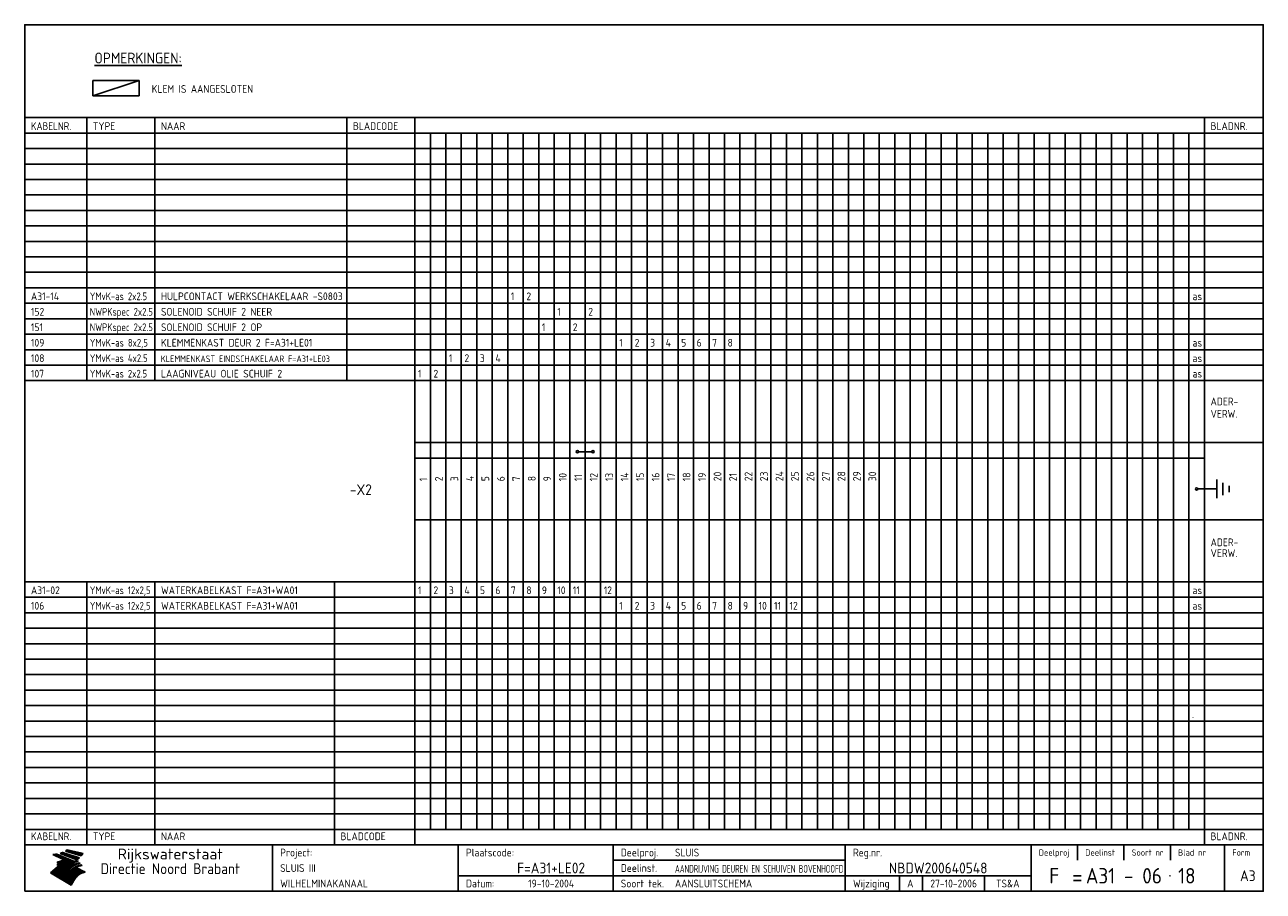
# Model space of a CAD drawing. Extents: x 10 to 410, y 10 to 290.
import ezdxf
from ezdxf.enums import TextEntityAlignment as Align

# ---------------------------------------------------------------- set-up
doc = ezdxf.new("R2010")
doc.units = 0
doc.header["$MEASUREMENT"] = 0
doc.linetypes.add('CENTRE', pattern=[50.8, 31.75, -6.35, 6.35, -6.35])
doc.layers.get('0').update_dxf_attribs({"linetype": 'CONTINUOUS'})
for name, color, linetype in [('0-25', 7, 'CONTINUOUS'), ('0-35', 2, 'CONTINUOUS'), ('0-50', 3, 'CONTINUOUS'), ('B-25', 7, 'CONTINUOUS'), ('B-35', 2, 'CONTINUOUS'), ('S-25', 7, 'CONTINUOUS'), ('S-35', 2, 'CONTINUOUS')]:
    doc.layers.add(name, color=color, linetype=linetype)
doc.styles.add('ISO', font='iso.shx')
doc.styles.get("Standard").update_dxf_attribs({"font": 'iso.shx'})

# ---------------------------------------------------------------- blocks, each defined once
blk = doc.blocks.new('rme15')
at = {"layer": '0-25'}
for p, q in [((410, 35), (10, 35)), ((410, 30), (10, 30)), ((350, 25), (350, 20)), ((365, 25), (365, 20)), ((380, 25), (380, 20)), ((200, 20), (275, 20)), ((150, 15), (335, 15)), ((292.5, 15), (292.5, 10)), ((300, 15), (300, 10)), ((320, 15), (320, 10))]:
    blk.add_line(p, q, dxfattribs=at)
at = {"layer": '0-25', "color": 7}
for p, q in [((19.1, 21.89), (25.12, 19)), ((19.1, 21.89), (25.12, 19)), ((19.17, 21.86), (20.7, 21.86)), ((19.29, 21.8), (20.83, 21.8)), ((19.4, 21.75), (20.96, 21.75)), ((19.52, 21.69), (21.09, 21.69)), ((19.64, 21.63), (21.22, 21.63)), ((19.74, 21.92), (20.56, 21.92)), ((19.75, 21.58), (21.36, 21.58)), ((19.87, 21.52), (21.49, 21.52)), ((19.99, 21.47), (21.62, 21.47)), ((20.11, 21.41), (21.75, 21.41)), ((20.22, 21.35), (21.88, 21.35)), ((20.25, 21.97), (20.43, 21.97)), ((20.34, 21.3), (22.02, 21.3)), ((20.38, 21.99), (26.02, 19.59)), ((20.38, 21.99), (26.02, 19.59)), ((20.46, 21.24), (22.15, 21.24)), ((20.57, 21.18), (22.28, 21.18)), ((20.69, 21.13), (22.41, 21.13)), ((20.81, 21.07), (22.55, 21.07)), ((20.92, 21.02), (22.68, 21.02)), ((21.04, 20.96), (22.81, 20.96)), ((21.16, 20.9), (22.94, 20.9)), ((21.27, 20.85), (23.07, 20.85)), ((21.39, 20.79), (23.21, 20.79)), ((21.47, 22.25), (26.83, 20.19)), ((21.47, 22.25), (26.83, 20.19)), ((21.49, 22.25), (23.07, 22.25)), ((21.51, 20.73), (23.34, 20.73)), ((21.6, 22.2), (23.25, 22.2)), ((21.63, 20.68), (23.47, 20.68)), ((21.65, 22.31), (22.89, 22.31)), ((21.74, 20.62), (23.6, 20.62)), ((21.75, 22.14), (23.42, 22.14)), ((21.8, 22.37), (22.71, 22.37)), ((21.86, 20.57), (23.73, 20.57)), ((21.9, 22.08), (23.6, 22.08)), ((21.94, 22.42), (22.53, 22.42)), ((21.98, 20.51), (23.87, 20.51)), ((22.04, 22.03), (23.78, 22.03)), ((22.06, 22.48), (22.36, 22.48)), ((22.09, 20.45), (24, 20.45)), ((22.18, 22.53), (27.65, 20.8)), ((22.18, 22.53), (27.65, 20.8)), ((22.19, 21.97), (23.96, 21.97)), ((22.21, 20.4), (24.13, 20.4)), ((22.33, 20.34), (24.26, 20.34)), ((22.34, 21.92), (24.13, 21.92)), ((22.37, 20), (23.08, 20)), ((22.44, 20.28), (24.4, 20.28)), ((22.48, 21.86), (24.31, 21.86)), ((22.49, 20.06), (23.04, 20.06)), ((22.56, 20.23), (24.53, 20.23)), ((22.61, 20.12), (22.93, 20.12)), ((22.63, 21.8), (24.49, 21.8)), ((22.68, 20.17), (24.66, 20.17)), ((22.71, 20.17), (22.82, 20.17)), ((23.11, 20.02), (22.77, 20.2)), ((23.11, 20.02), (22.77, 20.2)), ((22.78, 21.75), (24.67, 21.75)), ((22.79, 20.12), (24.79, 20.12)), ((22.91, 20.06), (24.92, 20.06)), ((22.92, 21.69), (24.85, 21.69)), ((23.03, 20), (25.06, 20)), ((23.07, 21.63), (25.02, 21.63)), ((23.14, 22.99), (28.22, 21.46)), ((23.14, 22.99), (28.22, 21.46)), ((23.15, 22.98), (25.33, 22.98)), ((23.22, 21.58), (25.2, 21.58)), ((23.23, 23.04), (25.09, 23.04)), ((23.32, 23.1), (24.84, 23.1)), ((23.34, 22.93), (25.57, 22.93)), ((23.36, 21.52), (25.38, 21.52)), ((23.4, 23.15), (24.6, 23.15)), ((23.49, 23.21), (24.36, 23.21)), ((23.51, 21.47), (25.56, 21.47)), ((23.52, 22.87), (25.81, 22.87)), ((23.57, 23.27), (24.12, 23.27)), ((23.64, 23.32), (23.87, 23.32)), ((23.66, 21.41), (25.74, 21.41)), ((23.7, 23.36), (28.82, 22.17)), ((23.7, 23.36), (28.82, 22.17)), ((23.71, 22.82), (26.06, 22.82)), ((23.8, 21.35), (25.91, 21.35)), ((23.9, 22.76), (26.3, 22.76)), ((23.95, 21.3), (26.09, 21.3)), ((24.09, 22.7), (26.54, 22.7)), ((24.09, 21.24), (26.27, 21.24)), ((24.24, 21.18), (26.45, 21.18)), ((24.27, 22.65), (26.78, 22.65)), ((24.39, 21.13), (26.62, 21.13)), ((24.46, 22.59), (27.03, 22.59)), ((24.53, 21.07), (26.8, 21.07)), ((24.65, 22.53), (27.27, 22.53)), ((24.68, 21.02), (26.98, 21.02)), ((24.83, 20.96), (27.16, 20.96)), ((24.84, 22.48), (27.51, 22.48)), ((24.97, 20.9), (27.34, 20.9)), ((25.02, 22.42), (27.75, 22.42)), ((25.12, 20.85), (27.51, 20.85)), ((25.21, 22.37), (28, 22.37)), ((25.27, 20.79), (27.63, 20.79)), ((25.4, 22.31), (28.24, 22.31)), ((25.41, 20.73), (27.57, 20.73)), ((25.56, 20.68), (27.51, 20.68)), ((25.58, 22.25), (28.48, 22.25)), ((25.71, 20.62), (27.44, 20.62)), ((25.77, 22.2), (28.72, 22.2)), ((25.85, 20.57), (27.37, 20.57)), ((25.96, 22.14), (28.79, 22.14)), ((26, 20.51), (27.29, 20.51)), ((26.15, 22.08), (28.75, 22.08)), ((26.15, 20.45), (27.22, 20.45)), ((26.29, 20.4), (27.14, 20.4)), ((26.33, 22.03), (28.71, 22.03)), ((26.44, 20.34), (27.06, 20.34)), ((26.52, 21.97), (28.66, 21.97)), ((26.59, 20.28), (26.97, 20.28)), ((26.71, 21.92), (28.62, 21.92)), ((26.73, 20.23), (26.89, 20.23)), ((26.9, 21.86), (28.57, 21.86)), ((27.08, 21.8), (28.52, 21.8)), ((27.27, 21.75), (28.48, 21.75)), ((27.46, 21.69), (28.43, 21.69)), ((27.65, 21.63), (28.38, 21.63)), ((27.83, 21.58), (28.33, 21.58)), ((28.02, 21.52), (28.28, 21.52)), ((28.21, 21.47), (28.22, 21.47)), ((20.58, 17.88), (18.3, 16)), ((20.58, 17.88), (18.3, 16)), ((24.94, 11.97), (18.3, 16)), ((24.94, 11.97), (18.3, 16)), ((18.31, 16.01), (20.96, 16.01)), ((18.38, 16.07), (21.46, 16.07)), ((18.45, 16.12), (21.88, 16.12)), ((18.52, 16.18), (22.15, 16.18)), ((18.59, 16.23), (22.38, 16.23)), ((18.65, 16.29), (22.58, 16.29)), ((18.72, 16.35), (22.75, 16.35)), ((18.79, 16.4), (22.91, 16.4)), ((18.86, 16.46), (20.6, 16.46)), ((18.93, 16.52), (20.6, 16.52)), ((18.99, 16.57), (20.6, 16.57)), ((19.06, 16.63), (20.6, 16.63)), ((19.13, 16.68), (20.6, 16.68)), ((19.2, 16.74), (20.6, 16.74)), ((19.27, 16.8), (20.6, 16.8)), ((19.33, 16.85), (21.07, 16.85)), ((19.4, 16.91), (21.55, 16.91)), ((19.47, 16.97), (21.88, 16.97)), ((19.54, 17.02), (22.13, 17.02)), ((19.61, 17.08), (22.34, 17.08)), ((19.67, 17.13), (20.6, 17.13)), ((19.74, 17.19), (20.6, 17.19)), ((19.81, 17.25), (20.6, 17.25)), ((19.88, 17.3), (20.6, 17.3)), ((19.95, 17.36), (20.6, 17.36)), ((20.01, 17.42), (20.6, 17.42)), ((20.08, 17.47), (20.93, 17.47)), ((20.15, 17.53), (21.26, 17.53)), ((20.22, 17.58), (21.51, 17.58)), ((20.29, 17.64), (21.72, 17.64)), ((20.35, 17.7), (21.9, 17.7)), ((20.42, 17.75), (22.07, 17.75)), ((20.49, 17.81), (22.22, 17.81)), ((20.56, 17.87), (22.36, 17.87)), ((20.6, 19.11), (20.58, 19.51)), ((20.6, 19.11), (20.58, 19.51)), ((20.58, 19.5), (22.09, 19.5)), ((20.58, 19.44), (21.95, 19.44)), ((20.59, 19.38), (21.79, 19.38)), ((20.59, 19.33), (21.62, 19.33)), ((20.59, 19.27), (21.42, 19.27)), ((20.6, 19.22), (21.2, 19.22)), ((20.6, 19.16), (20.93, 19.16)), ((20.6, 19.11), (20.69, 19.12)), ((20.6, 19.11), (20.69, 19.12)), ((20.6, 18.79), (20.77, 18.81)), ((20.6, 18.79), (20.77, 18.81)), ((20.6, 18.29), (20.6, 18.79)), ((20.6, 18.29), (20.6, 18.79)), ((20.6, 18.77), (22.46, 18.77)), ((20.6, 18.71), (22.33, 18.71)), ((20.6, 18.65), (22.19, 18.65)), ((20.6, 18.6), (22.04, 18.6)), ((20.6, 18.54), (21.87, 18.54)), ((20.6, 18.48), (21.68, 18.48)), ((20.6, 18.43), (21.46, 18.43)), ((20.6, 18.37), (21.21, 18.37)), ((20.6, 18.29), (20.88, 18.32)), ((20.6, 18.29), (20.88, 18.32)), ((20.6, 18.32), (20.87, 18.32)), ((20.6, 17.88), (20.86, 17.91)), ((20.6, 17.88), (20.86, 17.91)), ((20.6, 17.43), (20.97, 17.48)), ((20.6, 17.43), (20.97, 17.48)), ((20.6, 17.43), (20.6, 17.09)), ((20.6, 17.43), (20.6, 17.09)), ((20.6, 17.09), (21.26, 17.16)), ((20.6, 17.09), (21.26, 17.16)), ((20.6, 16.8), (21.37, 16.89)), ((20.6, 16.8), (21.37, 16.89)), ((20.6, 16.8), (20.6, 16.45)), ((20.6, 16.8), (20.6, 16.45)), ((20.6, 16.45), (21.56, 16.56)), ((20.6, 16.45), (21.56, 16.56)), ((20.6, 15.97), (21.67, 16.09)), ((20.6, 15.97), (21.67, 16.09)), ((20.7, 16.46), (23.06, 16.46)), ((20.9, 19.55), (22.23, 19.55)), ((20.9, 18.82), (22.59, 18.82)), ((20.98, 17.92), (22.5, 17.92)), ((21.02, 17.13), (22.53, 17.13)), ((21.19, 19.61), (22.35, 19.61)), ((21.2, 16.52), (23.2, 16.52)), ((21.32, 18.88), (22.71, 18.88)), ((21.32, 17.98), (22.62, 17.98)), ((21.42, 19.67), (22.47, 19.67)), ((21.47, 17.19), (22.7, 17.19)), ((21.59, 18.03), (22.74, 18.03)), ((21.61, 18.93), (22.82, 18.93)), ((21.62, 19.72), (22.59, 19.72)), ((21.72, 16.57), (23.32, 16.57)), ((21.77, 17.25), (22.85, 17.25)), ((21.8, 19.78), (22.69, 19.78)), ((21.8, 18.09), (22.85, 18.09)), ((21.84, 18.99), (22.92, 18.99)), ((21.96, 19.83), (22.79, 19.83)), ((21.99, 18.15), (22.95, 18.15)), ((22.01, 17.3), (22.99, 17.3)), ((22.03, 19.05), (23.03, 19.05)), ((22.1, 16.63), (23.44, 16.63)), ((22.11, 19.89), (22.89, 19.89)), ((22.16, 18.2), (23.05, 18.2)), ((22.21, 19.1), (23.12, 19.1)), ((22.21, 17.36), (23.12, 17.36)), ((22.24, 19.95), (22.99, 19.95)), ((22.31, 18.26), (23.15, 18.26)), ((22.36, 19.16), (23.22, 19.16)), ((22.38, 16.68), (23.56, 16.68)), ((22.39, 17.42), (23.24, 17.42)), ((22.45, 18.32), (23.24, 18.32)), ((22.51, 19.22), (23.3, 19.22)), ((22.56, 17.47), (23.36, 17.47)), ((22.59, 18.37), (23.33, 18.37)), ((22.6, 16.74), (23.66, 16.74)), ((22.64, 19.27), (23.39, 19.27)), ((22.71, 18.43), (23.42, 18.43)), ((22.71, 17.53), (23.47, 17.53)), ((22.77, 19.33), (23.47, 19.33)), ((22.79, 16.8), (23.77, 16.8)), ((22.83, 18.48), (23.5, 18.48)), ((22.84, 17.58), (23.57, 17.58)), ((22.89, 19.38), (23.55, 19.38)), ((22.94, 18.54), (23.58, 18.54)), ((22.96, 16.85), (23.86, 16.85)), ((22.97, 17.64), (23.67, 17.64)), ((23, 19.44), (23.63, 19.44)), ((23.04, 18.6), (23.66, 18.6)), ((23.1, 19.5), (23.72, 19.5)), ((23.1, 17.7), (23.77, 17.7)), ((23.12, 16.91), (23.96, 16.91)), ((23.14, 18.65), (23.74, 18.65)), ((23.15, 19.95), (25.19, 19.95)), ((23.21, 19.55), (23.8, 19.55)), ((23.21, 17.75), (23.86, 17.75)), ((23.21, 16.01), (28.9, 16.01)), ((23.24, 18.71), (23.82, 18.71)), ((23.26, 19.89), (25.32, 19.89)), ((23.26, 16.97), (24.05, 16.97)), ((23.3, 19.61), (23.88, 19.61)), ((23.32, 17.81), (23.95, 17.81)), ((23.33, 18.77), (23.91, 18.77)), ((23.37, 16.07), (29.08, 16.07)), ((23.38, 19.83), (25.45, 19.83)), ((23.39, 19.67), (23.81, 19.67)), ((23.39, 17.02), (24.14, 17.02)), ((23.42, 18.82), (23.99, 18.82)), ((23.42, 17.87), (24.03, 17.87)), ((23.45, 19.7), (23.58, 19.79)), ((23.45, 19.7), (23.58, 19.79)), ((23.48, 19.72), (23.7, 19.72)), ((23.5, 19.78), (25.58, 19.78)), ((23.51, 18.88), (24.07, 18.88)), ((23.51, 16.12), (29.27, 16.12)), ((23.52, 17.92), (24.11, 17.92)), ((23.52, 17.08), (24.22, 17.08)), ((23.54, 18.9), (24.3, 19.42)), ((23.54, 18.9), (24.3, 19.42)), ((23.56, 19.78), (23.59, 19.78)), ((23.56, 19.39), (23.9, 19.62)), ((23.56, 19.39), (23.9, 19.62)), ((23.58, 19.79), (23.9, 19.62)), ((23.58, 19.79), (23.9, 19.62)), ((23.59, 18.93), (24.15, 18.93)), ((23.61, 19.72), (25.72, 19.72)), ((23.62, 17.98), (24.2, 17.98)), ((23.63, 17.13), (24.3, 17.13)), ((23.65, 18.59), (24.62, 19.25)), ((23.65, 18.59), (24.62, 19.25)), ((29.41, 16.17), (23.65, 16.17)), ((23.67, 18.99), (24.23, 18.99)), ((23.71, 18.03), (24.28, 18.03)), ((23.73, 19.67), (25.85, 19.67)), ((23.75, 19.05), (24.32, 19.05)), ((23.75, 17.19), (24.38, 17.19)), ((23.77, 16.23), (29.47, 16.23)), ((23.79, 18.09), (24.36, 18.09)), ((23.83, 19.1), (24.4, 19.1)), ((23.85, 19.61), (25.98, 19.61)), ((23.85, 17.25), (24.46, 17.25)), ((23.88, 18.15), (24.44, 18.15)), ((23.89, 16.29), (29.36, 16.29)), ((23.92, 19.16), (24.48, 19.16)), ((23.94, 18.19), (25.23, 19.07)), ((23.94, 18.19), (25.23, 19.07)), ((23.95, 17.3), (24.55, 17.3)), ((23.96, 19.55), (25.96, 19.55)), ((23.96, 18.2), (24.53, 18.2)), ((24, 19.22), (24.56, 19.22)), ((24, 16.35), (29.24, 16.35)), ((24.04, 18.26), (24.61, 18.26)), ((24.05, 17.36), (24.63, 17.36)), ((24.06, 17.88), (25.34, 18.76)), ((24.06, 17.88), (25.34, 18.76)), ((24.08, 19.5), (25.88, 19.5)), ((24.08, 19.27), (24.58, 19.27)), ((24.11, 16.4), (29.13, 16.4)), ((24.13, 18.32), (24.69, 18.32)), ((24.14, 17.42), (24.71, 17.42)), ((24.16, 19.33), (24.47, 19.33)), ((24.2, 19.44), (25.79, 19.44)), ((24.21, 18.37), (24.77, 18.37)), ((24.21, 16.46), (29.02, 16.46)), ((24.23, 17.47), (24.79, 17.47)), ((24.24, 17.48), (25.52, 18.36)), ((24.24, 17.48), (25.52, 18.36)), ((24.25, 19.38), (24.36, 19.38)), ((24.29, 18.43), (24.85, 18.43)), ((24.3, 19.42), (24.62, 19.25)), ((24.3, 19.42), (24.62, 19.25)), ((24.31, 19.38), (25.71, 19.38)), ((24.31, 17.53), (24.87, 17.53)), ((24.31, 16.52), (28.91, 16.52)), ((24.35, 17.17), (25.64, 18.05)), ((24.35, 17.17), (25.64, 18.05)), ((24.37, 18.48), (24.94, 18.48)), ((24.39, 17.58), (24.96, 17.58)), ((24.4, 16.57), (28.79, 16.57)), ((24.43, 19.33), (25.62, 19.33)), ((24.45, 18.54), (25.02, 18.54)), ((24.47, 17.64), (25.04, 17.64)), ((24.49, 16.63), (28.68, 16.63)), ((24.54, 18.6), (25.1, 18.6)), ((24.55, 19.27), (25.54, 19.27)), ((24.56, 17.7), (25.12, 17.7)), ((24.57, 16.68), (28.57, 16.68)), ((24.62, 18.65), (25.18, 18.65)), ((24.63, 16.72), (25.91, 17.6)), ((24.63, 16.72), (25.91, 17.6)), ((24.64, 17.75), (25.2, 17.75)), ((24.66, 16.74), (28.45, 16.74)), ((24.67, 19.22), (25.45, 19.22)), ((24.7, 18.71), (25.27, 18.71)), ((24.72, 17.81), (25.29, 17.81)), ((24.74, 16.8), (28.34, 16.8)), ((24.78, 19.16), (25.37, 19.16)), ((24.78, 18.77), (25.34, 18.77)), ((24.8, 17.87), (25.37, 17.87)), ((24.82, 16.85), (28.23, 16.85)), ((24.87, 18.82), (25.4, 18.82)), ((24.89, 17.92), (25.45, 17.92)), ((24.9, 19.1), (25.28, 19.1)), ((24.9, 16.91), (28.11, 16.91)), ((24.95, 18.88), (25.45, 18.88)), ((24.97, 17.98), (25.53, 17.98)), ((24.99, 16.97), (28, 16.97)), ((25.02, 19.05), (25.2, 19.05)), ((25.03, 18.93), (25.51, 18.93)), ((25.05, 18.03), (25.61, 18.03)), ((25.07, 17.02), (27.89, 17.02)), ((25.11, 18.99), (25.57, 18.99)), ((26.02, 19.59), (25.12, 19)), ((26.02, 19.59), (25.12, 19)), ((25.13, 18.09), (25.68, 18.09)), ((25.15, 17.08), (27.77, 17.08)), ((25.19, 19.05), (25.63, 19.05)), ((25.21, 18.15), (25.75, 18.15)), ((25.23, 17.13), (27.66, 17.13)), ((25.26, 19.1), (25.7, 19.1)), ((25.3, 18.2), (25.82, 18.2)), ((25.31, 17.19), (27.55, 17.19)), ((25.33, 19.16), (25.77, 19.16)), ((25.38, 18.26), (25.89, 18.26)), ((25.39, 19.22), (25.85, 19.22)), ((25.4, 17.25), (27.43, 17.25)), ((25.46, 18.32), (25.97, 18.32)), ((25.47, 19.27), (25.93, 19.27)), ((25.48, 17.3), (27.32, 17.3)), ((25.54, 19.33), (26.03, 19.33)), ((25.54, 18.37), (26.06, 18.37)), ((25.56, 17.36), (27.21, 17.36)), ((25.62, 18.43), (26.14, 18.43)), ((25.63, 19.38), (26.13, 19.38)), ((25.64, 17.42), (27.1, 17.42)), ((25.7, 18.48), (26.24, 18.48)), ((25.72, 19.44), (26.24, 19.44)), ((25.73, 17.47), (26.98, 17.47)), ((25.79, 18.54), (26.34, 18.54)), ((25.81, 17.53), (26.87, 17.53)), ((25.82, 19.5), (26.36, 19.5)), ((25.89, 18.6), (26.46, 18.6)), ((25.89, 17.58), (26.76, 17.58)), ((25.93, 19.55), (26.53, 19.55)), ((25.96, 17.64), (26.64, 17.64)), ((25.99, 18.65), (26.58, 18.65)), ((26.04, 17.7), (26.59, 17.7)), ((26.06, 19.61), (26.85, 19.61)), ((26.1, 18.71), (26.72, 18.71)), ((26.12, 17.75), (26.67, 17.75)), ((26.2, 17.81), (26.76, 17.81)), ((26.21, 19.67), (27.23, 19.67)), ((26.23, 18.77), (26.89, 18.77)), ((26.29, 17.87), (26.86, 17.87)), ((26.37, 18.82), (27.09, 18.82)), ((26.39, 17.92), (26.97, 17.92)), ((26.44, 19.72), (27.18, 19.72)), ((26.49, 17.98), (27.09, 17.98)), ((26.53, 18.88), (27.34, 18.88)), ((26.56, 17.68), (29.54, 16.2)), ((26.56, 17.68), (29.54, 16.2)), ((26.6, 18.03), (27.22, 18.03)), ((26.72, 18.09), (27.38, 18.09)), ((26.73, 18.93), (27.66, 18.93)), ((26.85, 18.15), (27.56, 18.15)), ((26.99, 18.99), (27.9, 18.99)), ((27, 18.2), (27.8, 18.2)), ((27.13, 19.78), (27.25, 19.64)), ((27.13, 19.78), (27.25, 19.64)), ((27.18, 18.26), (28.13, 18.26)), ((27.26, 19.05), (27.84, 19.05)), ((27.39, 18.32), (28.47, 18.32)), ((27.7, 18.37), (28.49, 18.37)), ((27.78, 19.1), (27.93, 18.96)), ((27.78, 19.1), (27.93, 18.96)), ((28, 18.43), (28.44, 18.43)), ((28.29, 15.83), (29.54, 16.2)), ((28.29, 15.83), (29.54, 16.2)), ((28.39, 18.48), (28.54, 18.32)), ((28.39, 18.48), (28.54, 18.32)), ((29.54, 16.2), (29.45, 16.17)), ((29.54, 16.2), (29.45, 16.17)), ((29.46, 16.18), (29.47, 16.18)), ((18.38, 15.95), (20.6, 15.95)), ((18.47, 15.9), (20.6, 15.9)), ((18.57, 15.84), (20.6, 15.84)), ((18.66, 15.78), (20.6, 15.78)), ((18.75, 15.73), (20.6, 15.73)), ((18.85, 15.67), (20.6, 15.67)), ((18.94, 15.62), (20.6, 15.62)), ((19.03, 15.56), (27.83, 15.56)), ((19.12, 15.5), (27.75, 15.5)), ((19.22, 15.45), (27.66, 15.45)), ((19.31, 15.39), (27.58, 15.39)), ((19.4, 15.33), (27.5, 15.33)), ((19.49, 15.28), (27.43, 15.28)), ((19.59, 15.22), (27.36, 15.22)), ((19.68, 15.17), (27.29, 15.17)), ((19.77, 15.11), (27.22, 15.11)), ((19.86, 15.05), (27.15, 15.05)), ((19.96, 15), (27.09, 15)), ((20.05, 14.94), (27.02, 14.94)), ((20.14, 14.88), (26.96, 14.88)), ((20.24, 14.83), (26.9, 14.83)), ((20.33, 14.77), (26.84, 14.77)), ((20.42, 14.72), (26.79, 14.72)), ((20.51, 14.66), (26.73, 14.66)), ((20.6, 15.97), (20.6, 15.58)), ((20.6, 15.97), (20.6, 15.58)), ((20.6, 15.58), (21.95, 15.73)), ((20.6, 15.58), (21.95, 15.73)), ((20.61, 14.6), (26.68, 14.6)), ((20.7, 14.55), (26.62, 14.55)), ((20.79, 14.49), (26.57, 14.49)), ((20.88, 14.43), (26.52, 14.43)), ((20.94, 15.62), (27.92, 15.62)), ((20.98, 14.38), (26.47, 14.38)), ((21.07, 14.32), (26.42, 14.32)), ((21.16, 14.27), (26.38, 14.27)), ((21.25, 14.21), (26.33, 14.21)), ((21.35, 14.15), (26.29, 14.15)), ((21.44, 14.1), (26.24, 14.1)), ((21.45, 15.67), (28.01, 15.67)), ((21.53, 14.04), (26.2, 14.04)), ((21.63, 13.98), (26.16, 13.98)), ((21.72, 13.93), (26.12, 13.93)), ((21.81, 13.87), (26.08, 13.87)), ((21.9, 13.82), (26.04, 13.82)), ((21.96, 15.73), (28.11, 15.73)), ((22, 13.76), (26, 13.76)), ((22.09, 13.7), (25.96, 13.7)), ((22.18, 13.65), (25.93, 13.65)), ((22.27, 13.59), (25.89, 13.59)), ((22.34, 15.78), (28.21, 15.78)), ((22.37, 13.53), (25.86, 13.53)), ((22.46, 13.48), (25.82, 13.48)), ((22.55, 13.42), (25.79, 13.42)), ((22.62, 15.84), (28.33, 15.84)), ((22.65, 13.37), (25.76, 13.37)), ((22.74, 13.31), (25.73, 13.31)), ((22.83, 13.25), (25.69, 13.25)), ((22.84, 15.9), (28.52, 15.9)), ((22.92, 13.2), (25.66, 13.2)), ((23.02, 13.14), (25.63, 13.14)), ((23.04, 15.95), (28.71, 15.95)), ((23.11, 13.08), (25.59, 13.08)), ((23.2, 13.03), (25.56, 13.03)), ((23.29, 12.97), (25.53, 12.97)), ((23.39, 12.92), (25.5, 12.92)), ((23.48, 12.86), (25.46, 12.86)), ((23.57, 12.8), (25.43, 12.8)), ((23.66, 12.75), (25.4, 12.75)), ((23.76, 12.69), (25.36, 12.69)), ((23.85, 12.63), (25.33, 12.63)), ((23.94, 12.58), (25.3, 12.58)), ((24.04, 12.52), (25.26, 12.52)), ((24.13, 12.47), (25.23, 12.47)), ((24.22, 12.41), (25.2, 12.41)), ((24.31, 12.35), (25.17, 12.35)), ((24.41, 12.3), (25.13, 12.3)), ((24.5, 12.24), (25.1, 12.24)), ((24.59, 12.18), (25.07, 12.18)), ((24.68, 12.13), (25.03, 12.13)), ((24.78, 12.07), (25, 12.07)), ((24.87, 12.02), (24.97, 12.02)), ((24.94, 11.97), (25.81, 13.45)), ((24.94, 11.97), (25.81, 13.45))]:
    blk.add_line(p, q, dxfattribs=at)
for centre, radius, start, end in [((19.15, 29.7), 7.8, 269.6055, 279.0886), ((19.15, 29.7), 7.8, 269.6055, 279.0886), ((19.93, 25.38), 5.91, 276.3402, 298.7463), ((19.93, 25.38), 5.91, 276.3402, 298.7463), ((19.84, 25.09), 6.03, 278.129, 302.868), ((19.84, 25.09), 6.03, 278.129, 302.868), ((19.84, 27.26), 5.27, 288.0217, 296.3084), ((19.84, 27.26), 5.27, 288.0217, 296.3084), ((20.49, 27.56), 5.28, 300.0654, 307.393), ((20.49, 27.56), 5.28, 300.0654, 307.393), ((24.11, 24.7), 5.26, 301.1147, 312.2814), ((24.11, 24.7), 5.26, 301.1147, 312.2814), ((21.95, 27.32), 8.59, 316.9248, 323.1399), ((21.95, 27.32), 8.59, 316.9248, 323.1399), ((20.21, 23.78), 5.91, 273.6149, 304.3803), ((20.21, 23.78), 5.91, 273.6149, 304.3803), ((20.35, 24.56), 5.76, 274.164, 302.5474), ((20.35, 24.56), 5.76, 274.164, 302.5474), ((20.05, 24.28), 6.02, 277.9472, 305.7139), ((20.05, 24.28), 6.02, 277.9472, 305.7139), ((20.04, 23.49), 6.09, 278.8115, 306.4242), ((20.04, 23.49), 6.09, 278.8115, 306.4242), ((20.53, 23.07), 5.96, 277.0519, 304.973), ((20.53, 23.07), 5.96, 277.0519, 304.973), ((20.72, 22.76), 5.91, 276.3402, 304.3803), ((20.72, 22.76), 5.91, 276.3402, 304.3803), ((21.06, 22.34), 5.81, 274.9043, 303.1745), ((21.06, 22.34), 5.81, 274.9043, 303.1745), ((20.82, 22.06), 6.04, 278.1111, 305.8489), ((20.82, 22.06), 6.04, 278.1111, 305.8489), ((21.3, 21.6), 5.91, 276.3402, 304.3803), ((21.3, 21.6), 5.91, 276.3402, 304.3803), ((27.05, 17.17), 2.63, 107.4286, 133.7799), ((27.05, 17.17), 2.63, 107.4286, 133.7799), ((27.45, 16.91), 2.81, 110.4143, 138.7411), ((27.45, 16.91), 2.81, 110.4143, 138.7411), ((27.57, 15.64), 3.4, 98.1566, 126.9045), ((27.57, 15.64), 3.4, 98.1566, 126.9045), ((27.91, 15.54), 3.39, 100.5835, 132.088), ((27.91, 15.54), 3.39, 100.5835, 132.088), ((28.21, 14.74), 3.67, 95.7581, 128.7216), ((28.21, 14.74), 3.67, 95.7581, 128.7216), ((27.01, 16.84), 2.93, 87.7348, 104.8316), ((27.01, 16.84), 2.93, 87.7348, 104.8316), ((27.37, 15.71), 3.93, 91.7838, 103.2817), ((27.37, 15.71), 3.93, 91.7838, 103.2817), ((28.4, 15.05), 3.21, 96.3886, 125.0052), ((28.4, 15.05), 3.21, 96.3886, 125.0052), ((27.82, 16.31), 2.8, 90.634, 105.1984), ((27.82, 16.31), 2.8, 90.634, 105.1984), ((28.19, 15.04), 3.93, 93.8342, 103.2817), ((28.19, 15.04), 3.93, 93.8342, 103.2817), ((28.58, 15.69), 2.8, 93.8141, 105.1984), ((28.58, 15.69), 2.8, 93.8141, 105.1984), ((28.95, 14.41), 3.93, 96.0135, 103.2817), ((28.95, 14.41), 3.93, 96.0135, 103.2817), ((31.24, 10.26), 6.3, 117.9568, 149.6251), ((31.24, 10.26), 6.3, 117.9568, 149.6251)]:
    blk.add_arc(centre, radius, start, end, dxfattribs=at)
at = {"layer": '0-35'}
for p, q in [((90, 25), (90, 10)), ((150, 25), (150, 10)), ((200, 25), (200, 10)), ((275, 25), (275, 10)), ((335, 25), (335, 10)), ((397.5, 25), (397.5, 10))]:
    blk.add_line(p, q, dxfattribs=at)
at = {"layer": '0-50'}
for p, q in [((10, 25), (410, 25)), ((348.75, 15), (351.25, 15)), ((348.75, 13.5), (351.25, 13.5))]:
    blk.add_line(p, q, dxfattribs=at)
blk.add_lwpolyline([(10, 10), (410, 10), (410, 290), (10, 290)], close=True, dxfattribs=at)
at = {"layer": '0-50', "const_width": 0.25}
blk.add_lwpolyline([(379.75, 15, 1), (380, 15, 1)], format="xyb", close=True, dxfattribs=at)
at = {"layer": '0-25', "style": 'ISO'}
for s, height, p in [('Project:', 2.5, (92.5, 22.5)), ('Plaatscode:', 2.5, (152.5, 22.5)), ('Deelproj.', 2.5, (202.5, 22.5)), ('Reg.nr.', 2.5, (277.5, 22.5)), ('Deelproj', 2, (337.5, 22.5)), ('Deelinst', 2, (352.5, 22.5)), ('Soort nr', 2, (367.5, 22.5)), ('Blad nr', 2, (382.5, 22.5)), ('Form', 2, (400, 22.5)), ('Deelinst.', 2.5, (202.5, 17.5)), ('Datum:', 2.5, (152.5, 12.5)), ('Soort tek.', 2.5, (202.5, 12.5)), ('Wijziging', 2.5, (277.5, 12.5))]:
    blk.add_text(s, height=height, dxfattribs=at).set_placement(p, align=Align.MIDDLE_LEFT)
for tag, height, p in [('N', 2.5, (220, 22.5)), ('B', 2.5, (92.5, 17.5)), ('P', 1.8, (220, 17.5)), ('C', 2.5, (92.5, 12.5)), ('U', 2.5, (220, 12.5)), ('REV', 2.5, (295, 12.5))]:
    blk.add_attdef(tag, text='', height=height, dxfattribs=at).set_placement(p, align=Align.MIDDLE_LEFT)
for tag, p in [('W', (180, 12.5)), ('Z', (310, 12.5)), ('Y', (327.5, 12.5))]:
    blk.add_attdef(tag, text='', height=2.5, dxfattribs=at).set_placement(p, align=Align.MIDDLE)
at = {"layer": '0-35', "style": 'ISO', "width": 1.182609}
blk.add_text('Rijkswaterstaat', height=3.5, dxfattribs=at).set_placement((40, 20.28), (74, 20.28), align=Align.FIT)
at = {"layer": '0-35', "color": 2, "style": 'ISO', "width": 1.016949}
blk.add_text('Directie Noord Brabant', height=3.5, dxfattribs=at).set_placement((34.5, 15.53), (79.5, 15.53), align=Align.FIT)
at = {"layer": '0-35', "style": 'ISO'}
blk.add_attdef('X', text='', height=3.5, dxfattribs=at).set_placement((180, 17.5), align=Align.MIDDLE_CENTER)
blk.add_attdef('RNR', text='', height=3.5, dxfattribs=at).set_placement((305, 17.5), align=Align.MIDDLE)
blk.add_attdef('FORM', text='', height=3.5, dxfattribs=at).set_placement((402.5, 15), align=Align.MIDDLE_LEFT)
at = {"layer": '0-50', "style": 'ISO'}
for tag, p in [('M', (342.5, 15)), ('O', (365, 15))]:
    blk.add_attdef(tag, text='', height=5, dxfattribs=at).set_placement(p, align=Align.MIDDLE)
blk.add_attdef('Q', text='', height=5, dxfattribs=at).set_placement((382.5, 15), align=Align.MIDDLE_LEFT)

msp = doc.modelspace()

# ---------------------------------------------------------------- linework, layer by layer
at = {"linetype": 'CENTRE'}
for p, q in [((151, 175), (151, 161)), ((188.88, 152), (193.12, 152))]:
    msp.add_line(p, q, dxfattribs=at)
msp.add_line((136, 150), (391, 150))
at = {"layer": 'S-25'}
for p, q in [((32, 272), (32, 267)), ((47, 272), (32, 272)), ((32, 267), (47, 272)), ((47, 267), (47, 272)), ((32, 267), (47, 267)), ((10, 260), (410, 260)), ((10, 255), (410, 255)), ((141, 255), (141, 175)), ((146, 255), (146, 175)), ((151, 255), (151, 175)), ((156, 255), (156, 175)), ((161, 255), (161, 30)), ((166, 255), (166, 175)), ((171, 255), (171, 175)), ((176, 255), (176, 175)), ((181, 255), (181, 175)), ((186, 255), (186, 30)), ((191, 255), (191, 175)), ((196, 255), (196, 175)), ((201, 255), (201, 175)), ((206, 255), (206, 175)), ((211, 255), (211, 30)), ((216, 255), (216, 175)), ((221, 255), (221, 175)), ((226, 255), (226, 175)), ((231, 255), (231, 175)), ((236, 255), (236, 30)), ((241, 255), (241, 175)), ((246, 255), (246, 175)), ((251, 255), (251, 175)), ((256, 255), (256, 175)), ((261, 255), (261, 30)), ((266, 255), (266, 175)), ((271, 255), (271, 175)), ((276, 255), (276, 175)), ((281, 255), (281, 175)), ((286, 255), (286, 30)), ((291, 255), (291, 175)), ((296, 255), (296, 175)), ((301, 255), (301, 175)), ((306, 255), (306, 175)), ((311, 255), (311, 30)), ((316, 255), (316, 175)), ((321, 255), (321, 175)), ((326, 255), (326, 175)), ((331, 255), (331, 175)), ((336, 255), (336, 30)), ((341, 255), (341, 175)), ((346, 255), (346, 175)), ((351, 255), (351, 175)), ((356, 255), (356, 175)), ((361, 255), (361, 30)), ((366, 255), (366, 175)), ((371, 255), (371, 175)), ((376, 255), (376, 175)), ((381, 255), (381, 175)), ((386, 255), (386, 30)), ((10, 250), (410, 250)), ((10, 245), (410, 245)), ((10, 240), (410, 240)), ((10, 235), (410, 235)), ((10, 230), (410, 230)), ((10, 225), (410, 225)), ((10, 220), (410, 220)), ((10, 215), (410, 215)), ((10, 210), (410, 210)), ((10, 205), (410, 205)), ((10, 200), (410, 200)), ((10, 195), (410, 195)), ((10, 190), (410, 190)), ((10, 185), (410, 185)), ((10, 180), (410, 180)), ((10, 175), (410, 175)), ((141, 175), (141, 110)), ((146, 175), (146, 110)), ((151, 175), (151, 110)), ((156, 175), (156, 110)), ((166, 175), (166, 110)), ((171, 175), (171, 110)), ((176, 175), (176, 110)), ((181, 175), (181, 110)), ((191, 175), (191, 110)), ((196, 175), (196, 110)), ((201, 175), (201, 110)), ((206, 175), (206, 110)), ((216, 175), (216, 110)), ((221, 175), (221, 110)), ((226, 175), (226, 110)), ((231, 175), (231, 110)), ((241, 175), (241, 110)), ((246, 175), (246, 110)), ((251, 175), (251, 110)), ((256, 175), (256, 110)), ((266, 175), (266, 110)), ((271, 175), (271, 110)), ((276, 175), (276, 110)), ((281, 175), (281, 110)), ((291, 175), (291, 110)), ((296, 175), (296, 110)), ((301, 175), (301, 110)), ((306, 175), (306, 110)), ((316, 175), (316, 110)), ((321, 175), (321, 110)), ((326, 175), (326, 110)), ((331, 175), (331, 110)), ((341, 175), (341, 110)), ((346, 175), (346, 110)), ((351, 175), (351, 110)), ((356, 175), (356, 110)), ((366, 175), (366, 110)), ((371, 175), (371, 110)), ((376, 175), (376, 110)), ((381, 175), (381, 110)), ((389, 140), (395, 140)), ((395, 143), (395, 137)), ((397, 142), (397, 138)), ((399, 141), (399, 139)), ((10, 110), (410, 110)), ((141, 110), (141, 30)), ((146, 110), (146, 30)), ((151, 110), (151, 30)), ((156, 110), (156, 30)), ((166, 110), (166, 30)), ((171, 110), (171, 30)), ((176, 110), (176, 30)), ((181, 110), (181, 30)), ((191, 110), (191, 30)), ((196, 110), (196, 30)), ((201, 110), (201, 30)), ((206, 110), (206, 30)), ((216, 110), (216, 30)), ((221, 110), (221, 30)), ((226, 110), (226, 30)), ((231, 110), (231, 30)), ((241, 110), (241, 30)), ((246, 110), (246, 30)), ((251, 110), (251, 30)), ((256, 110), (256, 30)), ((266, 110), (266, 30)), ((271, 110), (271, 30)), ((276, 110), (276, 30)), ((281, 110), (281, 30)), ((291, 110), (291, 30)), ((296, 110), (296, 30)), ((301, 110), (301, 30)), ((306, 110), (306, 30)), ((316, 110), (316, 30)), ((321, 110), (321, 30)), ((326, 110), (326, 30)), ((331, 110), (331, 30)), ((341, 110), (341, 30)), ((346, 110), (346, 30)), ((351, 110), (351, 30)), ((356, 110), (356, 30)), ((366, 110), (366, 30)), ((371, 110), (371, 30)), ((376, 110), (376, 30)), ((381, 110), (381, 30)), ((10, 105), (410, 105)), ((10, 100), (410, 100)), ((10, 95), (410, 95)), ((10, 90), (410, 90)), ((10, 85), (410, 85)), ((10, 80), (410, 80)), ((10, 75), (410, 75)), ((10, 70), (410, 70)), ((10, 65), (410, 65)), ((10, 60), (410, 60)), ((10, 55), (410, 55)), ((10, 50), (410, 50)), ((10, 45), (410, 45)), ((10, 40), (410, 40)), ((10, 35), (410, 35)), ((10, 30), (410, 30))]:
    msp.add_line(p, q, dxfattribs=at)
for centre, start, end in [((188.5, 152), 0, 180), ((188.5, 152), 180, 0), ((193.5, 152), 0, 180), ((193.5, 152), 180, 0), ((388.5, 140), 0, 180), ((388.5, 140), 180, 0)]:
    msp.add_arc(centre, 0.375, start, end, dxfattribs=at)
at = {"layer": 'S-35'}
for p, q in [((30, 260), (30, 175)), ((52, 260), (52, 175)), ((114, 260), (114, 175)), ((136, 260), (136, 25)), ((391, 260), (391, 25)), ((136, 155), (410, 155)), ((136, 130), (410, 130)), ((30, 110), (30, 25)), ((52, 110), (52, 25)), ((110, 110), (110, 25))]:
    msp.add_line(p, q, dxfattribs=at)

# ---------------------------------------------------------------- block references
at = {"linetype": 'CENTRE'}
ref = msp.add_blockref('rme15', (0, 0), dxfattribs=at)
ref.add_attrib('B', 'SLUIS III', dxfattribs={"layer": '0-25', "height": 2.5, "style": 'ISO'}).set_placement((92.5, 17.5), align=Align.MIDDLE_LEFT)
ref.add_attrib('C', 'WILHELMINAKANAAL', dxfattribs={"layer": '0-25', "height": 2.5, "style": 'ISO'}).set_placement((92.5, 12.5), align=Align.MIDDLE_LEFT)
ref.add_attrib('N', 'SLUIS', dxfattribs={"layer": '0-25', "height": 2.5, "style": 'ISO'}).set_placement((220, 22.5), align=Align.MIDDLE_LEFT)
ref.add_attrib('U', 'AANSLUITSCHEMA', dxfattribs={"layer": '0-25', "height": 2.5, "style": 'ISO'}).set_placement((220, 12.5), align=Align.MIDDLE_LEFT)
ref.add_attrib('M', 'F', dxfattribs={"layer": '0-50', "height": 5, "style": 'ISO'}).set_placement((342.5, 15), align=Align.MIDDLE)
ref.add_attrib('O', 'A31 - 06', dxfattribs={"layer": '0-50', "height": 5, "style": 'ISO'}).set_placement((365, 15), align=Align.MIDDLE)
ref.add_attrib('Q', '18', dxfattribs={"layer": '0-50', "height": 5, "style": 'ISO'}).set_placement((382.5, 15), align=Align.MIDDLE_LEFT)
ref.add_attrib('X', 'F=A31+LE02', dxfattribs={"layer": '0-35', "height": 3.5, "style": 'ISO'}).set_placement((180, 17.5), align=Align.MIDDLE_CENTER)
ref.add_attrib('RNR', 'NBDW200640548', dxfattribs={"layer": '0-35', "height": 3.5, "style": 'ISO'}).set_placement((305, 17.5), align=Align.MIDDLE)
ref.add_attrib('W', '19-10-2004', dxfattribs={"layer": '0-25', "height": 2.5, "style": 'ISO'}).set_placement((180, 12.5), align=Align.MIDDLE)
ref.add_attrib('FORM', 'A3', dxfattribs={"layer": '0-35', "height": 3.5, "style": 'ISO'}).set_placement((402.5, 15), align=Align.MIDDLE_LEFT)
ref.add_attrib('REV', 'A', dxfattribs={"layer": '0-25', "height": 2.5, "style": 'ISO'}).set_placement((295, 12.5), align=Align.MIDDLE_LEFT)
ref.add_attrib('Z', '27-10-2006', dxfattribs={"layer": '0-25', "height": 2.5, "style": 'ISO'}).set_placement((310, 12.5), align=Align.MIDDLE)
ref.add_attrib('Y', 'TS&A', dxfattribs={"layer": '0-25', "height": 2.5, "style": 'ISO'}).set_placement((327.5, 12.5), align=Align.MIDDLE)

# ---------------------------------------------------------------- texts
at = {"layer": 'B-25'}
for s, height, p in [('KLEM IS AANGESLOTEN', 2.5, (51, 268)), ('TYPE', 2.5, (32, 256)), ('NAAR', 2.5, (54, 256)), ('BLADCODE', 2.5, (116, 256)), ('BLADNR.', 2.5, (393, 256)), ('A31-14', 2.5, (12, 201)), ('HULPCONTACT WERKSCHAKELAAR -S0803', 2.5, (54, 201)), ('1', 2.5, (167, 201)), ('2', 2.5, (172, 201)), ('as', 2.5, (387.15, 201)), ('152', 2.5, (12, 196)), ('SOLENOID SCHUIF 2 NEER', 2.5, (54, 196)), ('1', 2.5, (182, 196)), ('2', 2.5, (192, 196)), ('151', 2.5, (12, 191)), ('SOLENOID SCHUIF 2 OP', 2.5, (54, 191)), ('1', 2.5, (177, 191)), ('2', 2.5, (187, 191)), ('109', 2.5, (12, 186)), ('KLEMMENKAST DEUR 2 F=A31+LE01', 2.5, (54, 186)), ('1', 2.5, (202, 186)), ('2', 2.5, (207, 186)), ('3', 2.5, (212, 186)), ('4', 2.5, (217, 186)), ('5', 2.5, (222, 186)), ('6', 2.5, (227, 186)), ('7', 2.5, (232, 186)), ('8', 2.5, (237, 186)), ('as', 2.5, (387.15, 186)), ('108', 2.5, (12, 181)), ('KLEMMENKAST EINDSCHAKELAAR F=A31+LE03', 2.1488, (53.94, 180.98)), ('1', 2.5, (147, 181)), ('2', 2.5, (152, 181)), ('3', 2.5, (157, 181)), ('4', 2.5, (162, 181)), ('as', 2.5, (387.15, 181)), ('107', 2.5, (12, 176)), ('LAAGNIVEAU OLIE SCHUIF 2', 2.5, (54, 176)), ('1', 2.5, (137, 176)), ('2', 2.5, (142, 176)), ('as', 2.5, (387.15, 176)), ('ADER-', 2.5, (393, 167)), ('VERW.', 2.5, (393, 163)), ('ADER-', 2.5, (393, 121.5)), ('VERW.', 2.5, (393, 118)), ('A31-02', 2.5, (12, 106)), ('WATERKABELKAST F=A31+WA01', 2.5, (54, 106)), ('1', 2.5, (137, 106)), ('2', 2.5, (142, 106)), ('3', 2.5, (147, 106)), ('4', 2.5, (152, 106)), ('5', 2.5, (157, 106)), ('6', 2.5, (162, 106)), ('7', 2.5, (167, 106)), ('8', 2.5, (172, 106)), ('9', 2.5, (177, 106)), ('10', 2.5, (182, 106)), ('11', 2.5, (187, 106)), ('12', 2.5, (197, 106)), ('as', 2.5, (387.15, 106)), ('106', 2.5, (12, 101)), ('WATERKABELKAST F=A31+WA01', 2.5, (54, 101)), ('1', 2.5, (202, 101)), ('2', 2.5, (207, 101)), ('3', 2.5, (212, 101)), ('4', 2.5, (217, 101)), ('5', 2.5, (222, 101)), ('6', 2.5, (227, 101)), ('7', 2.5, (232, 101)), ('8', 2.5, (237, 101)), ('9', 2.5, (242, 101)), ('10', 2.5, (247, 101)), ('11', 2.5, (252, 101)), ('12', 2.5, (257, 101)), ('as', 2.5, (387.15, 101)), ('.', 2.5, (387, 66)), ('TYPE', 2.5, (32, 26.5)), ('NAAR', 2.5, (54, 26.5)), ('BLADCODE', 2.5, (112, 26.5)), ('BLADNR.', 2.5, (393, 26.5))]:
    msp.add_text(s, height=height, dxfattribs=at).set_placement(p)
at = {"layer": 'B-25', "width": 1.070588}
for p, p2 in [((12, 256), (25, 256)), ((12, 26.5), (25, 26.5))]:
    msp.add_text('KABELNR.', height=2.5, dxfattribs=at).set_placement(p, p2, align=Align.FIT)
at = {"layer": 'B-25', "width": 0.9}
for s, p in [('YMvK-as 2x2.5', (31, 201)), ('NWPKspec 2x2.5', (31, 196)), ('NWPKspec 2x2.5', (31, 191)), ('YMvK-as 8x2,5', (31, 186)), ('YMvK-as 4x2.5', (31, 181)), ('YMvK-as 2x2.5', (31, 176)), ('YMvK-as 12x2,5', (31, 106)), ('YMvK-as 12x2,5', (31, 101))]:
    msp.add_text(s, height=2.5, dxfattribs=at).set_placement(p)
at = {"layer": 'B-25'}
for s, p in [('1', (140, 142.5)), ('2', (145, 142.5)), ('3', (150, 142.5)), ('4', (155, 142.5)), ('5', (160, 142.5)), ('6', (165, 142.5)), ('7', (170, 142.5)), ('8', (175, 142.5)), ('9', (180, 142.5)), ('10', (185, 142.5)), ('11', (190, 142.5)), ('12', (195, 142.5)), ('13', (200, 142.5)), ('14', (205, 142.5)), ('15', (210, 142.5)), ('16', (215, 142.5)), ('17', (220, 142.5)), ('18', (225, 142.5)), ('19', (230, 142.5)), ('20', (235, 142.5)), ('21', (240, 142.5)), ('22', (245, 142.5)), ('23', (250, 142.5)), ('24', (255, 142.5)), ('25', (260, 142.5)), ('26', (265, 142.5)), ('27', (270, 142.5)), ('28', (275, 142.5)), ('29', (280, 142.5)), ('30', (285, 142.5))]:
    msp.add_text(s, height=2.5, rotation=90, dxfattribs=at).set_placement(p)
at = {"layer": 'B-25', "style": 'ISO', "width": 0.801744}
msp.add_text('AANDRIJVING DEUREN EN SCHUIVEN BOVENHOOFD', height=2.5, dxfattribs=at).set_placement((220, 16), (274.4, 16), align=Align.FIT)
at = {"layer": 'B-35'}
for s, p in [('%%UOPMERKINGEN:', (32.5, 277.5)), ('-X2', (115, 138))]:
    msp.add_text(s, height=3.5, dxfattribs=at).set_placement(p)

doc.saveas('drawing.dxf')
